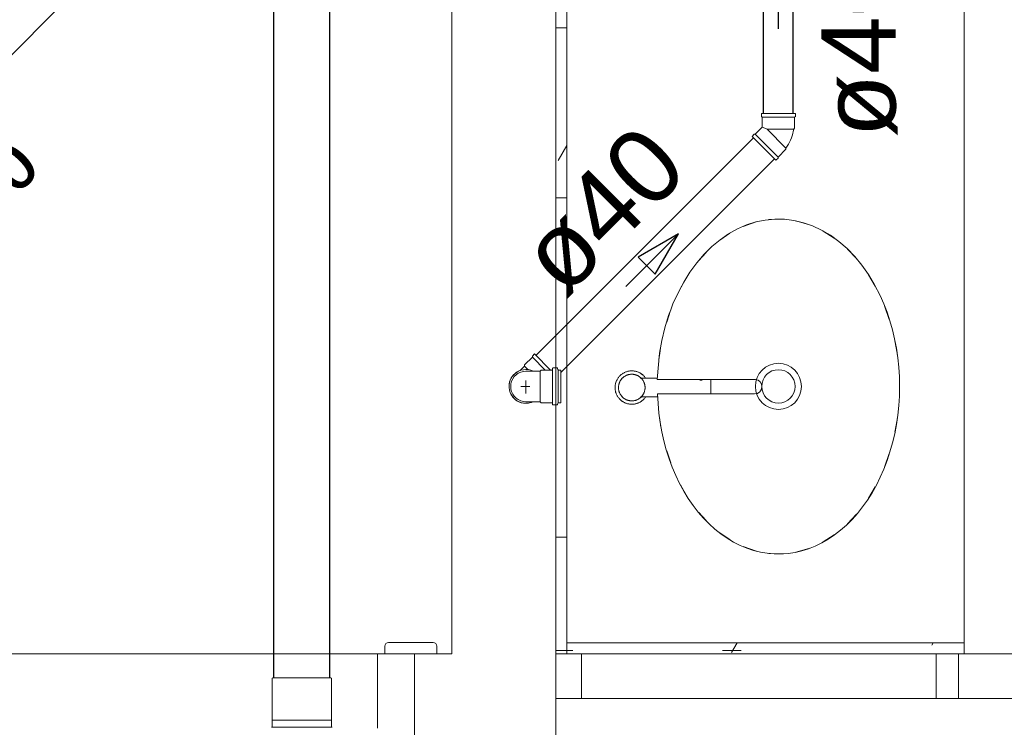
# Model space of a CAD drawing. Header units: millimetres. Extents: x 567 to 934, y -1 to 364.
# Tile 25 of 256: x 605.02 to 607.67, y 42.71 to 44.62. Entities that reach past the tile are written whole.
import ezdxf

# ---------------------------------------------------------------- set-up
doc = ezdxf.new("R2010")
doc.units = ezdxf.units.MM
doc.header["$MEASUREMENT"] = 0
doc.linetypes.add('NULL', pattern=[0])
doc.layers.add('ARQ FINA', color=8, linetype='Continuous')
for name, color, linetype, lineweight in [('Simbolos', 14, 'Continuous', 20), ('Simbolos_int', 14, 'Continuous', 15), ('TQ-Condutos', 14, 'Continuous', 25), ('TQ-Sentido conduto', 14, 'Continuous', 30), ('TQ-Textos conduto', 7, 'Continuous', 9)]:
    doc.layers.add(name, color=color, linetype=linetype, lineweight=lineweight)
doc.styles.add('Arial', font='arial.ttf')

msp = doc.modelspace()

# ---------------------------------------------------------------- linework, layer by layer
at = {"layer": 'ARQ FINA', "lineweight": 5}
for p, q in [((606.4656, 42.909), (606.4656, 47.239)), ((606.4956, 42.909), (606.4956, 47.242)), ((607.5656, 47.242), (607.5656, 42.939)), ((606.1856, 46.629), (606.1856, 42.909)), ((606.7398, 43.6513), (606.6934, 43.6513)), ((606.7394, 43.6482), (607.0034, 43.6482)), ((606.86, 43.6463), (606.8535, 43.6463)), ((606.8839, 43.6263), (606.8839, 43.648)), ((607.0016, 43.609), (606.7395, 43.609)), ((606.8839, 43.6089), (606.8839, 43.6263)), ((606.694, 43.6013), (606.7404, 43.6013)), ((606.0056, 42.9296), (606.0056, 42.9096)), ((606.1356, 42.9396), (606.0156, 42.9396)), ((606.1456, 42.9096), (606.1456, 42.9296)), ((606.4956, 42.939), (606.4956, 42.909)), ((607.5656, 42.939), (606.4956, 42.939)), ((607.5656, 42.909), (607.5656, 42.939)), ((604.2256, 42.909), (605.9856, 42.909)), ((606.0856, 42.909), (605.9856, 42.909)), ((605.9856, 42.909), (605.9856, 42.709)), ((606.0056, 42.9096), (606.1456, 42.9096)), ((606.1856, 42.909), (606.0856, 42.909)), ((606.0856, 42.909), (606.0856, 42.629)), ((606.0856, 42.629), (606.0856, 42.909)), ((606.4656, 42.909), (606.5356, 42.909)), ((606.4656, 42.789), (606.4656, 42.909)), ((606.5356, 42.909), (606.5356, 42.789)), ((606.5356, 42.909), (607.4906, 42.909)), ((607.5506, 42.909), (607.4906, 42.909)), ((607.4906, 42.909), (607.4906, 42.789)), ((607.5506, 42.789), (607.5506, 42.909)), ((607.5506, 42.909), (608.5056, 42.909)), ((610.6056, 42.789), (606.4656, 42.789)), ((606.4656, 42.789), (606.4656, 42.629))]:
    msp.add_line(p, q, dxfattribs=at)
at = {"layer": 'ARQ FINA', "linetype": 'Continuous', "lineweight": 5}
for p, q in [((606.4656, 44.5947), (606.4956, 44.5947)), ((606.4956, 44.2783), (606.4723, 44.2379)), ((606.4656, 44.1375), (606.4956, 44.1375)), ((606.477, 43.9413), (606.4656, 43.9215)), ((606.4656, 43.2231), (606.4956, 43.2231)), ((606.4656, 42.9183), (606.4956, 42.9183)), ((606.4956, 42.9183), (606.512, 42.9183)), ((606.9149, 42.9183), (606.9652, 42.9183)), ((606.9542, 42.939), (606.9389, 42.9126)), ((607.4821, 42.939), (607.4787, 42.933))]:
    msp.add_line(p, q, dxfattribs=at)
at = {"layer": 'ARQ FINA', "lineweight": 5}
for points in [[(606.7395, 43.609), (606.7433, 43.5573), (606.7468, 43.532), (606.7513, 43.5071), (606.7569, 43.4825), (606.7635, 43.4582), (606.7711, 43.4345), (606.7796, 43.4115), (606.7891, 43.3893), (606.7996, 43.3678), (606.8109, 43.347), (606.8229, 43.3274), (606.8358, 43.3087), (606.8496, 43.291), (606.864, 43.2744), (606.879, 43.259), (606.8946, 43.2449), (606.9109, 43.232), (606.9277, 43.2203), (606.9448, 43.2101), (606.9624, 43.2013), (606.9803, 43.1938), (606.9986, 43.1877), (607.017, 43.1831), (607.0355, 43.1801), (607.0543, 43.1784), (607.0731, 43.1783), (607.0917, 43.1796), (607.1103, 43.1824), (607.1288, 43.1867), (607.1471, 43.1924), (607.165, 43.1995), (607.1827, 43.2081), (607.2, 43.2181), (607.2169, 43.2295), (607.2332, 43.242), (607.2489, 43.2559), (607.2641, 43.2711), (607.2787, 43.2875), (607.2925, 43.3048), (607.3056, 43.3233), (607.3179, 43.3429), (607.3294, 43.3634), (607.34, 43.3846), (607.3496, 43.4067), (607.3584, 43.4296), (607.3662, 43.4532), (607.373, 43.4772), (607.3788, 43.5018), (607.3836, 43.5269), (607.3873, 43.5523), (607.39, 43.5778), (607.3916, 43.6035), (607.3921, 43.6294), (607.3915, 43.6554), (607.3899, 43.6811), (607.3872, 43.7066), (607.3834, 43.732), (607.3786, 43.7571), (607.3728, 43.7816), (607.366, 43.8056), (607.3582, 43.8291), (607.3493, 43.8521), (607.3397, 43.8741), (607.3248, 43.9031), (607.3083, 43.9306), (607.2904, 43.956), (607.2711, 43.9794), (607.2504, 44.0008), (607.2287, 44.0197), (607.2059, 44.0362), (607.1821, 44.0502), (607.1578, 44.0616), (607.1328, 44.0702), (607.1074, 44.0762), (607.0818, 44.0794), (607.056, 44.0797), (607.0303, 44.0773), (607.0049, 44.0721), (606.9798, 44.0641), (606.9552, 44.0534), (606.9314, 44.0401), (606.9083, 44.0241), (606.8862, 44.0058), (606.8654, 43.9852), (606.8456, 43.9622), (606.8273, 43.9372), (606.8105, 43.9104), (606.7952, 43.8816), (606.7816, 43.8514), (606.7755, 43.8359), (606.7699, 43.8199), (606.7598, 43.787), (606.7518, 43.7533), (606.7457, 43.719), (606.7394, 43.6482)], [(606.9703, 44.0601), (607.0061, 44.0723)], [(607.0391, 44.0784), (607.0656, 44.0799)], [(607.0656, 44.0799), (607.0789, 44.0796)], [(607.1123, 44.0752), (607.1496, 44.0646)], [(606.9077, 44.0231), (606.9351, 44.0419)], [(607.1851, 44.0483), (607.1864, 44.0475), (607.2158, 44.0289)], [(606.8512, 43.9682), (606.8706, 43.9898)], [(607.2519, 43.9986), (607.2756, 43.9734)], [(607.308, 43.9299), (607.3262, 43.8994)], [(606.8022, 43.8942), (606.8164, 43.9192)], [(607.351, 43.8466), (607.3642, 43.8099)], [(606.7648, 43.8027), (606.7655, 43.805), (606.7753, 43.834)], [(606.7437, 43.7016), (606.746, 43.7189), (606.7492, 43.7383)], [(607.3792, 43.7524), (607.3852, 43.7189), (607.3864, 43.7103)], [(606.6706, 43.6713), (606.6688, 43.6712), (606.667, 43.6711), (606.6652, 43.6709), (606.6634, 43.6707), (606.6617, 43.6704), (606.6599, 43.67), (606.6582, 43.6695), (606.6564, 43.669), (606.6548, 43.6684), (606.6531, 43.6677), (606.6514, 43.667), (606.6498, 43.6662), (606.6482, 43.6653), (606.6467, 43.6644), (606.6452, 43.6634), (606.6437, 43.6624), (606.6423, 43.6613), (606.6409, 43.6601), (606.6396, 43.6589), (606.6383, 43.6576), (606.6371, 43.6563), (606.6359, 43.6549), (606.6348, 43.6535), (606.6337, 43.6521), (606.6327, 43.6506), (606.6318, 43.649), (606.6309, 43.6475), (606.6301, 43.6459), (606.6293, 43.6442), (606.6287, 43.6426), (606.628, 43.6409), (606.6275, 43.6392), (606.627, 43.6374), (606.6266, 43.6357), (606.6263, 43.6339), (606.626, 43.6321), (606.6258, 43.6303), (606.6257, 43.6285), (606.6256, 43.6267), (606.6256, 43.6249), (606.6257, 43.6231), (606.6259, 43.6214), (606.6261, 43.6196), (606.6264, 43.6178), (606.6268, 43.616), (606.6272, 43.6143), (606.6277, 43.6126), (606.6283, 43.6109), (606.629, 43.6092), (606.6297, 43.6075), (606.6305, 43.6059), (606.6313, 43.6043), (606.6322, 43.6028), (606.6332, 43.6013), (606.6342, 43.5998), (606.6353, 43.5983), (606.6365, 43.597), (606.6377, 43.5956), (606.6389, 43.5943), (606.6402, 43.5931), (606.6416, 43.5919), (606.643, 43.5908), (606.6444, 43.5897), (606.6459, 43.5887), (606.6474, 43.5877), (606.649, 43.5868), (606.6506, 43.586), (606.6522, 43.5852), (606.6538, 43.5845), (606.6555, 43.5839), (606.6572, 43.5833), (606.659, 43.5828), (606.6607, 43.5824), (606.6625, 43.582), (606.6643, 43.5817), (606.666, 43.5815), (606.6678, 43.5813), (606.6696, 43.5813), (606.6706, 43.5813)], [(606.6706, 43.6621), (606.6692, 43.6621), (606.6677, 43.662), (606.6663, 43.6618), (606.6649, 43.6616), (606.6635, 43.6614), (606.6621, 43.6611), (606.6607, 43.6607), (606.6593, 43.6603), (606.658, 43.6598), (606.6567, 43.6593), (606.6553, 43.6587), (606.6541, 43.658), (606.6528, 43.6573), (606.6516, 43.6566), (606.6504, 43.6558), (606.6492, 43.655), (606.6481, 43.6541), (606.647, 43.6532), (606.6459, 43.6522), (606.6449, 43.6512), (606.6439, 43.6502), (606.643, 43.6491), (606.6421, 43.648), (606.6413, 43.6468), (606.6405, 43.6456), (606.6397, 43.6444), (606.639, 43.6431), (606.6384, 43.6419), (606.6378, 43.6406), (606.6372, 43.6392), (606.6367, 43.6379), (606.6363, 43.6365), (606.6359, 43.6352), (606.6356, 43.6338), (606.6353, 43.6323), (606.6351, 43.6309), (606.6349, 43.6295), (606.6348, 43.6281), (606.6348, 43.6266), (606.6348, 43.6252), (606.6349, 43.6238), (606.635, 43.6224), (606.6352, 43.6209), (606.6354, 43.6195), (606.6357, 43.6181), (606.6361, 43.6167), (606.6365, 43.6154), (606.6369, 43.614), (606.6375, 43.6127), (606.638, 43.6114), (606.6387, 43.6101), (606.6393, 43.6088), (606.64, 43.6076), (606.6408, 43.6064), (606.6416, 43.6052), (606.6425, 43.604), (606.6434, 43.6029), (606.6444, 43.6019), (606.6454, 43.6008), (606.6464, 43.5998), (606.6475, 43.5989), (606.6486, 43.598), (606.6497, 43.5971), (606.6509, 43.5963), (606.6521, 43.5956), (606.6534, 43.5949), (606.6546, 43.5942), (606.6559, 43.5936), (606.6573, 43.593), (606.6586, 43.5925), (606.66, 43.5921), (606.6613, 43.5917), (606.6627, 43.5913), (606.6641, 43.591), (606.6655, 43.5908), (606.667, 43.5906), (606.6684, 43.5905), (606.6698, 43.5904), (606.6706, 43.5904)], [(606.708, 43.6513), (606.707, 43.6527), (606.7059, 43.6542), (606.7048, 43.6556), (606.7036, 43.6569), (606.7023, 43.6582), (606.701, 43.6594), (606.6996, 43.6606), (606.6982, 43.6618), (606.6968, 43.6628), (606.6953, 43.6639), (606.6938, 43.6648), (606.6922, 43.6657), (606.6906, 43.6666), (606.689, 43.6673), (606.6874, 43.668), (606.6857, 43.6687), (606.684, 43.6692), (606.6822, 43.6697), (606.6805, 43.6702), (606.6787, 43.6705), (606.677, 43.6708), (606.6752, 43.671), (606.6734, 43.6712), (606.6716, 43.6712), (606.6706, 43.6713)], [(606.6706, 43.5904), (606.672, 43.5905), (606.6735, 43.5906), (606.6749, 43.5907), (606.6763, 43.5909), (606.6777, 43.5912), (606.6791, 43.5915), (606.6805, 43.5918), (606.6819, 43.5923), (606.6832, 43.5927), (606.6846, 43.5933), (606.6859, 43.5939), (606.6871, 43.5945), (606.6884, 43.5952), (606.6896, 43.5959), (606.6908, 43.5967), (606.692, 43.5975), (606.6931, 43.5984), (606.6942, 43.5993), (606.6953, 43.6003), (606.6963, 43.6013), (606.6973, 43.6024), (606.6982, 43.6034), (606.6991, 43.6046), (606.6999, 43.6057), (606.7007, 43.6069), (606.7015, 43.6081), (606.7022, 43.6094), (606.7028, 43.6107), (606.7034, 43.612), (606.704, 43.6133), (606.7045, 43.6146), (606.7049, 43.616), (606.7053, 43.6174), (606.7056, 43.6188), (606.7059, 43.6202), (606.7061, 43.6216), (606.7063, 43.623), (606.7064, 43.6244), (606.7064, 43.6259), (606.7064, 43.6273), (606.7063, 43.6287), (606.7062, 43.6302), (606.706, 43.6316), (606.7058, 43.633), (606.7055, 43.6344), (606.7051, 43.6358), (606.7047, 43.6372), (606.7043, 43.6385), (606.7037, 43.6399), (606.7032, 43.6412), (606.7026, 43.6425), (606.7019, 43.6437), (606.7012, 43.645), (606.7004, 43.6462), (606.6996, 43.6473), (606.6987, 43.6485), (606.6978, 43.6496), (606.6968, 43.6507), (606.6958, 43.6517), (606.6948, 43.6527), (606.6937, 43.6536), (606.6926, 43.6545), (606.6915, 43.6554), (606.6903, 43.6562), (606.6891, 43.657), (606.6878, 43.6577), (606.6866, 43.6583), (606.6853, 43.6589), (606.6839, 43.6595), (606.6826, 43.66), (606.6812, 43.6605), (606.6799, 43.6609), (606.6785, 43.6612), (606.6771, 43.6615), (606.6757, 43.6617), (606.6742, 43.6619), (606.6728, 43.662), (606.6714, 43.6621), (606.6706, 43.6621)], [(607.3914, 43.6514), (607.3918, 43.629), (607.3914, 43.607)], [(606.6706, 43.5813), (606.6724, 43.5813), (606.6742, 43.5814), (606.676, 43.5816), (606.6778, 43.5818), (606.6795, 43.5822), (606.6813, 43.5825), (606.683, 43.583), (606.6848, 43.5835), (606.6865, 43.5841), (606.6881, 43.5848), (606.6898, 43.5855), (606.6914, 43.5863), (606.693, 43.5872), (606.6945, 43.5881), (606.696, 43.5891), (606.6975, 43.5902), (606.6989, 43.5913), (606.7003, 43.5924), (606.7016, 43.5936), (606.7029, 43.5949), (606.7041, 43.5962), (606.7053, 43.5976), (606.7064, 43.599), (606.7075, 43.6005), (606.7085, 43.6019)], [(606.7493, 43.5194), (606.746, 43.5392), (606.7436, 43.5573)], [(607.3865, 43.5481), (607.3852, 43.5392), (607.3793, 43.5059)], [(606.7755, 43.4237), (606.7655, 43.4531), (606.7647, 43.4555)], [(607.3643, 43.4484), (607.3511, 43.4118)], [(606.8166, 43.3386), (606.8021, 43.3641)], [(607.3263, 43.3589), (607.3082, 43.3284)], [(606.8708, 43.268), (606.8512, 43.29)], [(607.2757, 43.2849), (607.2521, 43.2597)], [(606.9354, 43.216), (606.9078, 43.2349)], [(607.216, 43.2294), (607.1864, 43.2105), (607.1854, 43.2099)], [(607.0064, 43.1857), (606.9706, 43.1979)], [(607.1499, 43.1936), (607.1126, 43.1829)], [(607.0656, 43.1781), (607.0395, 43.1796)], [(607.0792, 43.1785), (607.0656, 43.1781)]]:
    msp.add_lwpolyline(points, dxfattribs=at)
for radius in [0.0621, 0.045]:
    msp.add_circle((607.0656, 43.6294), radius, dxfattribs=at)
for centre, radius, start, end in [((606.6706, 43.6263), 0.045, 121.499, 131.1537), ((606.6706, 43.6263), 0.045, 90, 97.227), ((606.6706, 43.6263), 0.0358, 90, 95.0184), ((606.6706, 43.6263), 0.045, 84.0978, 90), ((606.6706, 43.6263), 0.0358, 82.8453, 90), ((606.6706, 43.6263), 0.045, 47.4436, 60.7005), ((606.6706, 43.6263), 0.045, 155.3631, 168.6584), ((606.6706, 43.6263), 0.0358, 126.9939, 148.3523), ((606.6706, 43.6263), 0.0358, 38.9543, 52.1332), ((607.0016, 43.6287), 0.0196, 270, 84.5826), ((606.6706, 43.6263), 0.045, 191.2838, 201.3214), ((606.6706, 43.6263), 0.0358, 306.9939, 328.3523), ((606.6706, 43.6263), 0.045, 227.4436, 240.7005), ((606.6706, 43.6263), 0.0358, 218.9543, 232.1332), ((606.6706, 43.6263), 0.045, 264.0978, 270), ((606.6706, 43.6263), 0.0358, 262.8453, 270), ((606.6706, 43.6263), 0.0358, 270, 275.0184), ((606.6706, 43.6263), 0.045, 270, 277.227), ((606.6706, 43.6263), 0.045, 301.499, 311.1537), ((606.0156, 42.9296), 0.01, 90, 180), ((606.0156, 42.9296), 0.01, 90, 180), ((606.1356, 42.9296), 0.01, 0, 90), ((606.1356, 42.9296), 0.01, 0, 90)]:
    msp.add_arc(centre, radius, start, end, dxfattribs=at)
at = {"layer": 'Simbolos'}
for p, q in [((607.02, 44.3644), (607.1112, 44.3644)), ((607.02, 44.3644), (607.02, 44.3564)), ((607.02, 44.3564), (607.022, 44.3544)), ((607.022, 44.3544), (607.022, 44.3274)), ((607.1112, 44.3564), (607.1092, 44.3544)), ((607.1092, 44.3544), (607.1092, 44.3244)), ((607.1112, 44.3644), (607.1112, 44.3564)), ((607.003, 44.3084), (607.022, 44.3274)), ((607.1092, 44.3244), (607.1068, 44.322)), ((606.9945, 44.3027), (607.0001, 44.3084)), ((606.9945, 44.3027), (607.059, 44.2382)), ((607.0001, 44.3084), (607.003, 44.3084)), ((607.0646, 44.2467), (607.0858, 44.2679)), ((607.0858, 44.2679), (607.0858, 44.2713)), ((607.059, 44.2382), (607.0646, 44.2439)), ((607.0646, 44.2439), (607.0646, 44.2467)), ((606.4085, 43.7168), (606.4029, 43.7111)), ((606.4029, 43.7111), (606.4029, 43.7083)), ((606.4085, 43.7168), (606.4518, 43.6735)), ((606.4029, 43.7083), (606.3816, 43.6871)), ((606.3816, 43.6871), (606.3816, 43.6836)), ((606.3703, 43.6723), (606.3816, 43.6836)), ((606.3856, 43.6706), (606.4051, 43.6706)), ((606.4051, 43.6706), (606.4237, 43.6706)), ((606.4266, 43.6735), (606.4237, 43.6706)), ((606.455, 43.6735), (606.4266, 43.6735)), ((606.4572, 43.6777), (606.457, 43.6753)), ((606.4687, 43.6795), (606.4592, 43.6795)), ((606.4707, 43.678), (606.4715, 43.675)), ((606.4796, 43.6735), (606.4734, 43.6735)), ((606.4796, 43.6735), (606.4796, 43.5853)), ((606.3856, 43.5882), (606.4051, 43.5882)), ((606.4051, 43.5882), (606.4237, 43.5882)), ((606.4266, 43.5853), (606.4237, 43.5882)), ((606.455, 43.5853), (606.4266, 43.5853)), ((606.4572, 43.5811), (606.457, 43.5835)), ((606.4687, 43.5793), (606.4592, 43.5793)), ((606.4707, 43.5808), (606.4715, 43.5838)), ((606.4796, 43.5853), (606.4734, 43.5853)), ((605.7023, 42.8439), (605.7033, 42.8449)), ((605.7023, 42.7311), (605.7023, 42.8439)), ((605.8603, 42.8449), (605.7033, 42.8449)), ((605.8613, 42.8439), (605.8603, 42.8449)), ((605.8613, 42.7311), (605.8613, 42.8439)), ((605.7018, 42.7306), (605.7023, 42.7311)), ((605.7018, 42.7134), (605.7018, 42.7306)), ((605.8618, 42.7306), (605.8613, 42.7311)), ((605.8618, 42.7134), (605.8618, 42.7306))]:
    msp.add_line(p, q, dxfattribs=at)
for points in [[(607.0858, 44.2713), (607.0893, 44.2764), (607.0925, 44.2816), (607.0955, 44.287), (607.0981, 44.2926), (607.1005, 44.2983), (607.1025, 44.3041), (607.1043, 44.31), (607.1057, 44.3159), (607.1068, 44.322)], [(606.3856, 43.6706), (606.3785, 43.6699), (606.3715, 43.6681), (606.365, 43.665), (606.3591, 43.6609), (606.3541, 43.6558), (606.35, 43.65), (606.3469, 43.6435), (606.3451, 43.6365), (606.3444, 43.6294), (606.3451, 43.6222), (606.3469, 43.6153), (606.35, 43.6088), (606.3541, 43.6029), (606.3591, 43.5978), (606.365, 43.5937), (606.3715, 43.5907), (606.3785, 43.5888), (606.3856, 43.5882)], [(606.455, 43.6735), (606.4553, 43.6735), (606.4556, 43.6736), (606.4559, 43.6737), (606.4562, 43.6739), (606.4565, 43.6741), (606.4567, 43.6744), (606.4568, 43.6747), (606.4569, 43.675), (606.457, 43.6753)], [(606.4592, 43.6795), (606.4588, 43.6795), (606.4585, 43.6794), (606.4582, 43.6792), (606.4579, 43.6791), (606.4577, 43.6788), (606.4575, 43.6786), (606.4573, 43.6783), (606.4572, 43.678), (606.4572, 43.6777)], [(606.4707, 43.678), (606.4706, 43.6783), (606.4704, 43.6785), (606.4703, 43.6788), (606.4701, 43.679), (606.4698, 43.6792), (606.4696, 43.6793), (606.4693, 43.6794), (606.469, 43.6795), (606.4687, 43.6795)], [(606.4715, 43.675), (606.4716, 43.6747), (606.4717, 43.6744), (606.4719, 43.6742), (606.4721, 43.674), (606.4723, 43.6738), (606.4726, 43.6737), (606.4728, 43.6736), (606.4731, 43.6735), (606.4734, 43.6735)], [(606.457, 43.5835), (606.4569, 43.5838), (606.4568, 43.5841), (606.4567, 43.5844), (606.4565, 43.5846), (606.4562, 43.5849), (606.4559, 43.585), (606.4556, 43.5852), (606.4553, 43.5853), (606.455, 43.5853)], [(606.4572, 43.5811), (606.4572, 43.5808), (606.4573, 43.5805), (606.4575, 43.5802), (606.4577, 43.5799), (606.4579, 43.5797), (606.4582, 43.5795), (606.4585, 43.5794), (606.4588, 43.5793), (606.4592, 43.5793)], [(606.4687, 43.5793), (606.469, 43.5793), (606.4693, 43.5794), (606.4696, 43.5795), (606.4698, 43.5796), (606.4701, 43.5798), (606.4703, 43.58), (606.4704, 43.5802), (606.4706, 43.5805), (606.4707, 43.5808)], [(606.4734, 43.5853), (606.4731, 43.5853), (606.4728, 43.5852), (606.4726, 43.5851), (606.4723, 43.585), (606.4721, 43.5848), (606.4719, 43.5846), (606.4717, 43.5843), (606.4716, 43.5841), (606.4715, 43.5838)], [(605.7, 42.7114), (605.7003, 42.7115), (605.7006, 42.7116), (605.7009, 42.7117), (605.7012, 42.7119), (605.7014, 42.7122), (605.7016, 42.7125), (605.7017, 42.7128), (605.7018, 42.7131), (605.7018, 42.7134)], [(605.8618, 42.7134), (605.8618, 42.7131), (605.8619, 42.7128), (605.8621, 42.7125), (605.8622, 42.7122), (605.8625, 42.7119), (605.8627, 42.7117), (605.863, 42.7116), (605.8633, 42.7115), (605.8636, 42.7114)]]:
    msp.add_lwpolyline(points, dxfattribs=at)
at = {"layer": 'Simbolos_int'}
for p, q in [((607.022, 44.3544), (607.1092, 44.3544)), ((607.0294, 44.3244), (607.022, 44.3274)), ((607.0352, 44.322), (607.0294, 44.3244)), ((607.0352, 44.322), (607.0858, 44.2713)), ((607.1068, 44.322), (607.0352, 44.322)), ((607.0646, 44.2467), (607.003, 44.3084)), ((606.4029, 43.7083), (606.4377, 43.6735)), ((606.3816, 43.6836), (606.3906, 43.6747)), ((606.4237, 43.5882), (606.4237, 43.6706)), ((606.4568, 43.5853), (606.4568, 43.6735)), ((606.4719, 43.5853), (606.4719, 43.6735)), ((606.3856, 43.61), (606.3856, 43.6454)), ((606.3717, 43.6294), (606.3963, 43.6294)), ((605.8618, 42.7306), (605.7018, 42.7306)), ((605.8614, 42.7116), (605.7022, 42.7116))]:
    msp.add_line(p, q, dxfattribs=at)
for points in [[(606.3703, 43.6723), (606.3653, 43.6702), (606.3605, 43.6675), (606.3561, 43.6642), (606.3522, 43.6604), (606.3487, 43.6562), (606.3458, 43.6516), (606.3434, 43.6466), (606.3416, 43.6414), (606.3405, 43.6361), (606.34, 43.6306), (606.3402, 43.6252), (606.341, 43.6198), (606.3425, 43.6145), (606.3446, 43.6094), (606.3473, 43.6047), (606.3505, 43.6003), (606.3543, 43.5963), (606.3585, 43.5927), (606.363, 43.5898), (606.368, 43.5873), (606.3731, 43.5855), (606.3785, 43.5843), (606.3839, 43.5838), (606.3894, 43.5839), (606.3948, 43.5847), (606.4001, 43.5861), (606.4052, 43.5882)], [(606.4052, 43.6706), (606.3988, 43.673), (606.3922, 43.6745), (606.3854, 43.675), (606.3786, 43.6744), (606.372, 43.6729), (606.3657, 43.6704), (606.3598, 43.667), (606.3545, 43.6627), (606.3499, 43.6577), (606.3461, 43.6521), (606.3431, 43.646), (606.3411, 43.6395), (606.3401, 43.6328), (606.3401, 43.626), (606.3411, 43.6193), (606.3431, 43.6128), (606.3461, 43.6066), (606.3499, 43.601), (606.3545, 43.596), (606.3598, 43.5918), (606.3657, 43.5884), (606.372, 43.5859), (606.3786, 43.5843), (606.3854, 43.5838), (606.3922, 43.5843), (606.3988, 43.5857), (606.4052, 43.5882)]]:
    msp.add_lwpolyline(points, dxfattribs=at)
at = {"layer": 'TQ-Condutos'}
for p, q in [((603.3343, 42.8567), (606.015, 45.5375)), ((605.8573, 42.8449), (605.8573, 45.3798)), ((605.7063, 42.8449), (605.7063, 45.2288)), ((607.0256, 44.3644), (607.0256, 44.8929)), ((607.1056, 44.3644), (607.1056, 44.8929)), ((606.4125, 43.7128), (606.9984, 44.2988)), ((606.4796, 43.6668), (607.055, 44.2422))]:
    msp.add_line(p, q, dxfattribs=at)
at = {"layer": 'TQ-Sentido conduto'}
for p, q in [((606.7963, 44.0401), (606.6881, 43.9776)), ((606.7338, 43.9318), (606.7963, 44.0401)), ((606.6881, 43.9776), (606.7338, 43.9318))]:
    msp.add_line(p, q, dxfattribs=at)
for points in [[(607.0656, 44.5926), (607.0656, 44.7926)], [(606.6549, 43.8987), (606.7963, 44.0401)]]:
    msp.add_lwpolyline(points, dxfattribs=at)

# ---------------------------------------------------------------- texts
at = {"layer": 'TQ-Textos conduto', "linetype": 'NULL', "char_height": 0.2, "attachment_point": 8, "line_spacing_factor": 0.6, "style": 'Arial'}
for s, insert, width, rotation in [('ø40', (607.3866, 44.5404), 0.962805, 90.0002), ('i=2%', (604.8647, 43.9908), 1.257927, 45.0001), ('ø40', (606.6632, 44.0318), 0.962805, 45.0001), ('ø75', (605.3584, 42.3793), 0.962805, 45.0001)]:
    msp.add_mtext(s, dxfattribs=dict(at, insert=insert, width=width, rotation=rotation))

doc.saveas('drawing.dxf')
